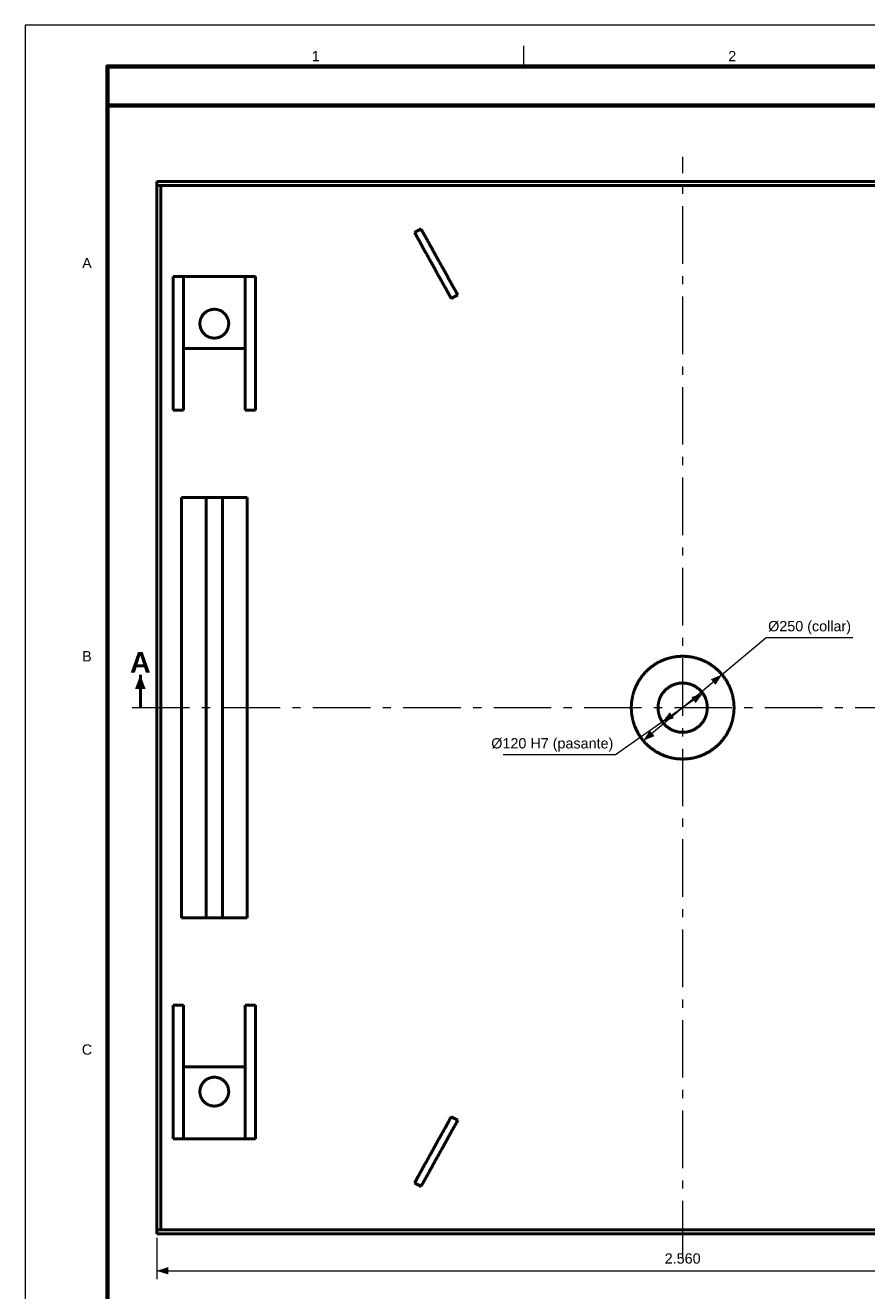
# Model space of a CAD drawing. Header units: millimetres. Extents: x 0 to 841, y 0 to 594.
# Tile 2 of 6: x 0 to 205, y 286 to 594. Entities that reach past the tile are written whole.
import ezdxf
from ezdxf.enums import TextEntityAlignment as Align

# ---------------------------------------------------------------- set-up
doc = ezdxf.new("R2010")
doc.units = ezdxf.units.MM
doc.linetypes.add('EJE', pattern=[22, 14, -3, 2, -3])
for name, color, linetype, lineweight in [('COTA', 7, 'CONTINUOUS', 18), ('EJE', 7, 'EJE', 18), ('FINA', 7, 'CONTINUOUS', 18), ('MARCO', 7, 'CONTINUOUS', 70), ('TXT', 7, 'CONTINUOUS', 25), ('VIS', 7, 'CONTINUOUS', 50)]:
    doc.layers.add(name, color=color, linetype=linetype, lineweight=lineweight)
doc.styles.add('STD', font='LiberationSans-Regular.ttf')
doc.styles.add('STDB', font='LiberationSans-Bold.ttf')

msp = doc.modelspace()

# ---------------------------------------------------------------- linework, layer by layer
at = {"layer": 'COTA'}
for p, q in [((150.42, 419.97), (180.3, 445.03)), ((180.3, 445.03), (201.45, 445.03)), ((164.91, 431.44), (143.62, 416.53)), ((143.62, 416.53), (116.27, 416.53)), ((32, 299), (32, 289)), ((32, 291), (288, 291))]:
    msp.add_line(p, q, dxfattribs=at)
for points in [[(28, 436), (26.7, 432.5), (29.3, 432.5)], [(169.58, 436.03), (166.85, 434.92), (168.01, 433.55)], [(164.91, 431.44), (162.11, 430.57), (163.14, 429.1)], [(155.09, 424.56), (157.89, 425.43), (156.86, 426.9)], [(150.42, 419.97), (153.15, 421.08), (151.99, 422.45)], [(32, 291), (34.8, 290.1), (34.8, 291.9)]]:
    msp.add_solid(points, dxfattribs=at)
at = {"layer": 'EJE'}
for p, q in [((160, 294), (160, 562)), ((26, 428), (294, 428))]:
    msp.add_line(p, q, dxfattribs=at)
at = {"layer": 'FINA'}
msp.add_line((121.38, 584), (121.38, 589), dxfattribs=at)
msp.add_lwpolyline([(0, 0), (841, 0), (841, 594), (0, 594)], close=True, dxfattribs=at)
at = {"layer": 'MARCO'}
for points in [[(20, 10), (831, 10), (831, 584), (20, 584)], [(20, 574.5), (831, 574.5), (831, 584), (20, 584)]]:
    msp.add_lwpolyline(points, close=True, dxfattribs=at)
at = {"layer": 'VIS'}
msp.add_line((28, 428), (28, 436), dxfattribs=at)
for points in [[(32, 555), (32, 556)], [(32, 556), (288, 556)], [(32, 555), (288, 555)], [(32, 301), (32, 555)], [(32, 555), (33, 555)], [(33, 301), (33, 555)], [(94.75, 543.61), (96.32, 544.48)], [(94.75, 543.61), (94.8, 543.5), (94.86, 543.39), (94.92, 543.29), (94.98, 543.18), (95.04, 543.08), (95.1, 542.97), (95.15, 542.87), (95.21, 542.76), (95.27, 542.66), (95.33, 542.55), (95.39, 542.45), (95.45, 542.34), (95.5, 542.24), (95.56, 542.13), (95.62, 542.03), (95.68, 541.92), (95.74, 541.82), (95.8, 541.71), (95.86, 541.61), (95.91, 541.5), (95.97, 541.4), (96.03, 541.29), (96.09, 541.19), (96.15, 541.08), (96.21, 540.98), (96.26, 540.87), (96.32, 540.77), (96.38, 540.66), (96.44, 540.56), (96.5, 540.45), (96.56, 540.35), (96.61, 540.24), (96.67, 540.14), (96.73, 540.03), (96.79, 539.93), (96.85, 539.82), (96.91, 539.72), (96.96, 539.61), (97.02, 539.51), (97.08, 539.4), (97.14, 539.29), (97.2, 539.19), (97.26, 539.08), (97.32, 538.98), (97.37, 538.87), (97.43, 538.77), (97.49, 538.66), (97.55, 538.56), (97.61, 538.45), (97.67, 538.35), (97.72, 538.24), (97.78, 538.14), (97.84, 538.03), (97.9, 537.93), (97.96, 537.82), (98.02, 537.72), (98.07, 537.61), (98.13, 537.51), (98.19, 537.4), (98.25, 537.3), (98.31, 537.19), (98.37, 537.09), (98.42, 536.98), (98.48, 536.88), (98.54, 536.77), (98.6, 536.67), (98.66, 536.56), (98.72, 536.46), (98.78, 536.35), (98.83, 536.25), (98.89, 536.14), (98.95, 536.04), (99.01, 535.93), (99.07, 535.83), (99.13, 535.72), (99.18, 535.62), (99.24, 535.51), (99.3, 535.41), (99.36, 535.3), (99.42, 535.19), (99.48, 535.09), (99.53, 534.98), (99.59, 534.88), (99.65, 534.77), (99.71, 534.67), (99.77, 534.56), (99.83, 534.46), (99.88, 534.35), (99.94, 534.25), (100, 534.14), (100.06, 534.04), (100.12, 533.93), (100.18, 533.83), (100.24, 533.72), (100.29, 533.62), (100.35, 533.51), (100.41, 533.41), (100.47, 533.3), (100.53, 533.2), (100.59, 533.09), (100.64, 532.99), (100.7, 532.88), (100.76, 532.78), (100.82, 532.67), (100.88, 532.57), (100.94, 532.46), (100.99, 532.36), (101.05, 532.25), (101.11, 532.15), (101.17, 532.04), (101.23, 531.94), (101.29, 531.83), (101.35, 531.73), (101.4, 531.62), (101.46, 531.52), (101.52, 531.41), (101.58, 531.31), (101.64, 531.2), (101.7, 531.1), (101.75, 530.99), (101.81, 530.88), (101.87, 530.78), (101.93, 530.67), (101.99, 530.57), (102.05, 530.46), (102.1, 530.36), (102.16, 530.25), (102.22, 530.15), (102.28, 530.04), (102.34, 529.94), (102.4, 529.83), (102.45, 529.73), (102.51, 529.62), (102.57, 529.52), (102.63, 529.41), (102.69, 529.31), (102.75, 529.2), (102.81, 529.1), (102.86, 528.99), (102.92, 528.89), (102.98, 528.78), (103.04, 528.68), (103.1, 528.57), (103.16, 528.47), (103.21, 528.36), (103.27, 528.26), (103.33, 528.15), (103.39, 528.05), (103.45, 527.94), (103.51, 527.84), (103.56, 527.73), (103.62, 527.63), (103.68, 527.52)], [(96.32, 544.48), (96.38, 544.37), (96.44, 544.27), (96.49, 544.16), (96.55, 544.06), (96.61, 543.95), (96.67, 543.85), (96.73, 543.74), (96.79, 543.64), (96.84, 543.53), (96.9, 543.43), (96.96, 543.32), (97.02, 543.22), (97.08, 543.11), (97.14, 543.01), (97.19, 542.9), (97.25, 542.8), (97.31, 542.69), (97.37, 542.59), (97.43, 542.48), (97.49, 542.38), (97.55, 542.27), (97.6, 542.17), (97.66, 542.06), (97.72, 541.96), (97.78, 541.85), (97.84, 541.75), (97.9, 541.64), (97.95, 541.54), (98.01, 541.43), (98.07, 541.33), (98.13, 541.22), (98.19, 541.12), (98.25, 541.01), (98.3, 540.9), (98.36, 540.8), (98.42, 540.69), (98.48, 540.59), (98.54, 540.48), (98.6, 540.38), (98.65, 540.27), (98.71, 540.17), (98.77, 540.06), (98.83, 539.96), (98.89, 539.85), (98.95, 539.75), (99.01, 539.64), (99.06, 539.54), (99.12, 539.43), (99.18, 539.33), (99.24, 539.22), (99.3, 539.12), (99.36, 539.01), (99.41, 538.91), (99.47, 538.8), (99.53, 538.7), (99.59, 538.59), (99.65, 538.49), (99.71, 538.38), (99.76, 538.28), (99.82, 538.17), (99.88, 538.07), (99.94, 537.96), (100, 537.86), (100.06, 537.75), (100.12, 537.65), (100.17, 537.54), (100.23, 537.44), (100.29, 537.33), (100.35, 537.23), (100.41, 537.12), (100.47, 537.02), (100.52, 536.91), (100.58, 536.81), (100.64, 536.7), (100.7, 536.59), (100.76, 536.49), (100.82, 536.38), (100.87, 536.28), (100.93, 536.17), (100.99, 536.07), (101.05, 535.96), (101.11, 535.86), (101.17, 535.75), (101.22, 535.65), (101.28, 535.54), (101.34, 535.44), (101.4, 535.33), (101.46, 535.23), (101.52, 535.12), (101.58, 535.02), (101.63, 534.91), (101.69, 534.81), (101.75, 534.7), (101.81, 534.6), (101.87, 534.49), (101.93, 534.39), (101.98, 534.28), (102.04, 534.18), (102.1, 534.07), (102.16, 533.97), (102.22, 533.86), (102.28, 533.76), (102.33, 533.65), (102.39, 533.55), (102.45, 533.44), (102.51, 533.34), (102.57, 533.23), (102.63, 533.13), (102.68, 533.02), (102.74, 532.92), (102.8, 532.81), (102.86, 532.71), (102.92, 532.6), (102.98, 532.49), (103.04, 532.39), (103.09, 532.28), (103.15, 532.18), (103.21, 532.07), (103.27, 531.97), (103.33, 531.86), (103.39, 531.76), (103.44, 531.65), (103.5, 531.55), (103.56, 531.44), (103.62, 531.34), (103.68, 531.23), (103.74, 531.13), (103.79, 531.02), (103.85, 530.92), (103.91, 530.81), (103.97, 530.71), (104.03, 530.6), (104.09, 530.5), (104.14, 530.39), (104.2, 530.29), (104.26, 530.18), (104.32, 530.08), (104.38, 529.97), (104.44, 529.87), (104.5, 529.76), (104.55, 529.66), (104.61, 529.55), (104.67, 529.45), (104.73, 529.34), (104.79, 529.24), (104.85, 529.13), (104.9, 529.03), (104.96, 528.92), (105.02, 528.82), (105.08, 528.71), (105.14, 528.61), (105.2, 528.5), (105.25, 528.39)], [(36, 532.91), (38.5, 532.91)], [(36, 532.91), (36, 500.41)], [(38.5, 532.91), (38.5, 500.41)], [(38.5, 532.91), (53.5, 532.91)], [(38.5, 532.91), (38.5, 515.41)], [(53.5, 532.91), (56, 532.91)], [(53.5, 532.91), (53.5, 500.41)], [(53.5, 532.91), (53.5, 515.41)], [(56, 532.91), (56, 500.41)], [(105.25, 528.39), (103.68, 527.52)], [(46, 517.91), (45.88, 517.91), (45.76, 517.92), (45.64, 517.93), (45.52, 517.95), (45.4, 517.96), (45.28, 517.99), (45.17, 518.01), (45.05, 518.04), (44.94, 518.08), (44.82, 518.12), (44.71, 518.16), (44.6, 518.21), (44.49, 518.26), (44.38, 518.31), (44.28, 518.37), (44.17, 518.43), (44.07, 518.49), (43.97, 518.56), (43.88, 518.63), (43.78, 518.71), (43.69, 518.78), (43.6, 518.86), (43.51, 518.95), (43.43, 519.04), (43.35, 519.12), (43.27, 519.22), (43.2, 519.31), (43.13, 519.41), (43.06, 519.51), (43, 519.61), (42.94, 519.71), (42.88, 519.82), (42.83, 519.93), (42.78, 520.04), (42.74, 520.15), (42.69, 520.26), (42.66, 520.38), (42.62, 520.49), (42.59, 520.61), (42.57, 520.73), (42.55, 520.84), (42.53, 520.96), (42.52, 521.08), (42.51, 521.2), (42.5, 521.32), (42.5, 521.44), (42.5, 521.56), (42.51, 521.68), (42.52, 521.8), (42.54, 521.92), (42.56, 522.04), (42.58, 522.16), (42.61, 522.27), (42.64, 522.39), (42.68, 522.51), (42.71, 522.62), (42.76, 522.73), (42.81, 522.84), (42.86, 522.95), (42.91, 523.06), (42.97, 523.16), (43.03, 523.27), (43.1, 523.37), (43.16, 523.47), (43.24, 523.56), (43.31, 523.65), (43.39, 523.75), (43.47, 523.83), (43.56, 523.92), (43.64, 524), (43.73, 524.08), (43.83, 524.16), (43.92, 524.23), (44.02, 524.3), (44.12, 524.37), (44.22, 524.43), (44.33, 524.49), (44.44, 524.54), (44.54, 524.6), (44.65, 524.64), (44.77, 524.69), (44.88, 524.73), (44.99, 524.76), (45.11, 524.8), (45.23, 524.83), (45.34, 524.85), (45.46, 524.87), (45.58, 524.89), (45.7, 524.9), (45.82, 524.91), (45.94, 524.91), (46.06, 524.91), (46.18, 524.91), (46.3, 524.9), (46.42, 524.89), (46.54, 524.87), (46.66, 524.85), (46.77, 524.83), (46.89, 524.8), (47.01, 524.76), (47.12, 524.73), (47.23, 524.69), (47.35, 524.64), (47.46, 524.6), (47.56, 524.54), (47.67, 524.49), (47.78, 524.43), (47.88, 524.37), (47.98, 524.3), (48.08, 524.23), (48.17, 524.16), (48.27, 524.08), (48.36, 524), (48.44, 523.92), (48.53, 523.83), (48.61, 523.75), (48.69, 523.65), (48.76, 523.56), (48.84, 523.47), (48.9, 523.37), (48.97, 523.27), (49.03, 523.16), (49.09, 523.06), (49.14, 522.95), (49.19, 522.84), (49.24, 522.73), (49.29, 522.62), (49.32, 522.51), (49.36, 522.39), (49.39, 522.27), (49.42, 522.16), (49.44, 522.04), (49.46, 521.92), (49.48, 521.8), (49.49, 521.68), (49.5, 521.56), (49.5, 521.44), (49.5, 521.32), (49.49, 521.2), (49.48, 521.08), (49.47, 520.96), (49.45, 520.84), (49.43, 520.73), (49.41, 520.61), (49.38, 520.49), (49.34, 520.38), (49.31, 520.26), (49.26, 520.15), (49.22, 520.04), (49.17, 519.93), (49.12, 519.82), (49.06, 519.71), (49, 519.61), (48.94, 519.51), (48.87, 519.41), (48.8, 519.31), (48.73, 519.22), (48.65, 519.12), (48.57, 519.04), (48.49, 518.95), (48.4, 518.86), (48.31, 518.78), (48.22, 518.71), (48.12, 518.63), (48.03, 518.56), (47.93, 518.49), (47.83, 518.43), (47.72, 518.37), (47.62, 518.31), (47.51, 518.26), (47.4, 518.21), (47.29, 518.16), (47.18, 518.12), (47.06, 518.08), (46.95, 518.04), (46.83, 518.01), (46.72, 517.99), (46.6, 517.96), (46.48, 517.95), (46.36, 517.93), (46.24, 517.92), (46.12, 517.91), (46, 517.91)], [(38.5, 515.41), (53.5, 515.41)], [(36, 500.41), (38.5, 500.41)], [(53.5, 500.41), (56, 500.41)], [(38, 376.84), (38, 479.16)], [(38, 479.16), (44, 479.16)], [(44, 376.84), (44, 479.16)], [(44, 479.16), (48, 479.16)], [(48, 479.16), (54, 479.16)], [(48, 376.84), (48, 479.16)], [(54, 376.84), (54, 479.16)], [(172.5, 428), (172.5, 428.16), (172.5, 428.31), (172.49, 428.47), (172.48, 428.63), (172.48, 428.78), (172.46, 428.94), (172.45, 429.1), (172.44, 429.25), (172.42, 429.41), (172.4, 429.57), (172.38, 429.72), (172.36, 429.88), (172.33, 430.03), (172.31, 430.19), (172.28, 430.34), (172.25, 430.5), (172.22, 430.65), (172.18, 430.8), (172.15, 430.96), (172.11, 431.11), (172.07, 431.26), (172.03, 431.41), (171.98, 431.56), (171.94, 431.71), (171.89, 431.86), (171.84, 432.01), (171.79, 432.16), (171.73, 432.31), (171.68, 432.46), (171.62, 432.6), (171.56, 432.75), (171.5, 432.89), (171.44, 433.04), (171.38, 433.18), (171.31, 433.32), (171.24, 433.46), (171.17, 433.6), (171.1, 433.74), (171.03, 433.88), (170.95, 434.02), (170.88, 434.16), (170.8, 434.3), (170.72, 434.43), (170.64, 434.56), (170.55, 434.7), (170.47, 434.83), (170.38, 434.96), (170.29, 435.09), (170.2, 435.22), (170.11, 435.35), (170.02, 435.47), (169.92, 435.6), (169.83, 435.72), (169.73, 435.85), (169.63, 435.97), (169.53, 436.09), (169.43, 436.21), (169.32, 436.33), (169.22, 436.44), (169.11, 436.56), (169, 436.67), (168.89, 436.78), (168.78, 436.89), (168.67, 437), (168.56, 437.11), (168.44, 437.22), (168.33, 437.32), (168.21, 437.43), (168.09, 437.53), (167.97, 437.63), (167.85, 437.73), (167.72, 437.83), (167.6, 437.92), (167.47, 438.02), (167.35, 438.11), (167.22, 438.2), (167.09, 438.29), (166.96, 438.38), (166.83, 438.47), (166.7, 438.55), (166.56, 438.64), (166.43, 438.72), (166.3, 438.8), (166.16, 438.88), (166.02, 438.95), (165.88, 439.03), (165.74, 439.1), (165.6, 439.17), (165.46, 439.24), (165.32, 439.31), (165.18, 439.38), (165.04, 439.44), (164.89, 439.5), (164.75, 439.56), (164.6, 439.62), (164.46, 439.68), (164.31, 439.73), (164.16, 439.79), (164.01, 439.84), (163.86, 439.89), (163.71, 439.94), (163.56, 439.98), (163.41, 440.03), (163.26, 440.07), (163.11, 440.11), (162.96, 440.15), (162.8, 440.18), (162.65, 440.22), (162.5, 440.25), (162.34, 440.28), (162.19, 440.31), (162.03, 440.33), (161.88, 440.36), (161.72, 440.38), (161.57, 440.4), (161.41, 440.42), (161.25, 440.44), (161.1, 440.45), (160.94, 440.46), (160.78, 440.48), (160.63, 440.48), (160.47, 440.49), (160.31, 440.5), (160.16, 440.5), (160, 440.5), (159.84, 440.5), (159.69, 440.5), (159.53, 440.49), (159.37, 440.48), (159.22, 440.48), (159.06, 440.46), (158.9, 440.45), (158.75, 440.44), (158.59, 440.42), (158.43, 440.4), (158.28, 440.38), (158.12, 440.36), (157.97, 440.33), (157.81, 440.31), (157.66, 440.28), (157.5, 440.25), (157.35, 440.22), (157.2, 440.18), (157.04, 440.15), (156.89, 440.11), (156.74, 440.07), (156.59, 440.03), (156.44, 439.98), (156.29, 439.94), (156.14, 439.89), (155.99, 439.84), (155.84, 439.79), (155.69, 439.73), (155.54, 439.68), (155.4, 439.62), (155.25, 439.56), (155.11, 439.5), (154.96, 439.44), (154.82, 439.38), (154.68, 439.31), (154.54, 439.24), (154.4, 439.17), (154.26, 439.1), (154.12, 439.03), (153.98, 438.95), (153.84, 438.88), (153.7, 438.8), (153.57, 438.72), (153.44, 438.64), (153.3, 438.55), (153.17, 438.47), (153.04, 438.38), (152.91, 438.29), (152.78, 438.2), (152.65, 438.11), (152.53, 438.02), (152.4, 437.92), (152.28, 437.83), (152.15, 437.73), (152.03, 437.63), (151.91, 437.53), (151.79, 437.43), (151.67, 437.32), (151.56, 437.22), (151.44, 437.11), (151.33, 437), (151.22, 436.89), (151.11, 436.78), (151, 436.67), (150.89, 436.56), (150.78, 436.44), (150.68, 436.33), (150.57, 436.21), (150.47, 436.09), (150.37, 435.97), (150.27, 435.85), (150.17, 435.72), (150.08, 435.6), (149.98, 435.47), (149.89, 435.35), (149.8, 435.22), (149.71, 435.09), (149.62, 434.96), (149.53, 434.83), (149.45, 434.7), (149.36, 434.56), (149.28, 434.43), (149.2, 434.3), (149.12, 434.16), (149.05, 434.02), (148.97, 433.88), (148.9, 433.74), (148.83, 433.6), (148.76, 433.46), (148.69, 433.32), (148.62, 433.18), (148.56, 433.04), (148.5, 432.89), (148.44, 432.75), (148.38, 432.6), (148.32, 432.46), (148.27, 432.31), (148.21, 432.16), (148.16, 432.01), (148.11, 431.86), (148.06, 431.71), (148.02, 431.56), (147.97, 431.41), (147.93, 431.26), (147.89, 431.11), (147.85, 430.96), (147.82, 430.8), (147.78, 430.65), (147.75, 430.5), (147.72, 430.34), (147.69, 430.19), (147.67, 430.03), (147.64, 429.88), (147.62, 429.72), (147.6, 429.57), (147.58, 429.41), (147.56, 429.25), (147.55, 429.1), (147.54, 428.94), (147.52, 428.78), (147.52, 428.63), (147.51, 428.47), (147.5, 428.31), (147.5, 428.16), (147.5, 428), (147.5, 427.84), (147.5, 427.69), (147.51, 427.53), (147.52, 427.37), (147.52, 427.22), (147.54, 427.06), (147.55, 426.9), (147.56, 426.75), (147.58, 426.59), (147.6, 426.43), (147.62, 426.28), (147.64, 426.12), (147.67, 425.97), (147.69, 425.81), (147.72, 425.66), (147.75, 425.5), (147.78, 425.35), (147.82, 425.2), (147.85, 425.04), (147.89, 424.89), (147.93, 424.74), (147.97, 424.59), (148.02, 424.44), (148.06, 424.29), (148.11, 424.14), (148.16, 423.99), (148.21, 423.84), (148.27, 423.69), (148.32, 423.54), (148.38, 423.4), (148.44, 423.25), (148.5, 423.11), (148.56, 422.96), (148.62, 422.82), (148.69, 422.68), (148.76, 422.54), (148.83, 422.4), (148.9, 422.26), (148.97, 422.12), (149.05, 421.98), (149.12, 421.84), (149.2, 421.7), (149.28, 421.57), (149.36, 421.44), (149.45, 421.3), (149.53, 421.17), (149.62, 421.04), (149.71, 420.91), (149.8, 420.78), (149.89, 420.65), (149.98, 420.53), (150.08, 420.4), (150.17, 420.28), (150.27, 420.15), (150.37, 420.03), (150.47, 419.91), (150.57, 419.79), (150.68, 419.67), (150.78, 419.56), (150.89, 419.44), (151, 419.33), (151.11, 419.22), (151.22, 419.11), (151.33, 419), (151.44, 418.89), (151.56, 418.78), (151.67, 418.68), (151.79, 418.57), (151.91, 418.47), (152.03, 418.37), (152.15, 418.27), (152.28, 418.17), (152.4, 418.08), (152.53, 417.98), (152.65, 417.89), (152.78, 417.8), (152.91, 417.71), (153.04, 417.62), (153.17, 417.53), (153.3, 417.45), (153.44, 417.36), (153.57, 417.28), (153.7, 417.2), (153.84, 417.12), (153.98, 417.05), (154.12, 416.97), (154.26, 416.9), (154.4, 416.83), (154.54, 416.76), (154.68, 416.69), (154.82, 416.62), (154.96, 416.56), (155.11, 416.5), (155.25, 416.44), (155.4, 416.38), (155.54, 416.32), (155.69, 416.27), (155.84, 416.21), (155.99, 416.16), (156.14, 416.11), (156.29, 416.06), (156.44, 416.02), (156.59, 415.97), (156.74, 415.93), (156.89, 415.89), (157.04, 415.85), (157.2, 415.82), (157.35, 415.78), (157.5, 415.75), (157.66, 415.72), (157.81, 415.69), (157.97, 415.67), (158.12, 415.64), (158.28, 415.62), (158.43, 415.6), (158.59, 415.58), (158.75, 415.56), (158.9, 415.55), (159.06, 415.54), (159.22, 415.52), (159.37, 415.52), (159.53, 415.51), (159.69, 415.5), (159.84, 415.5), (160, 415.5), (160.16, 415.5), (160.31, 415.5), (160.47, 415.51), (160.63, 415.52), (160.78, 415.52), (160.94, 415.54), (161.1, 415.55), (161.25, 415.56), (161.41, 415.58), (161.57, 415.6), (161.72, 415.62), (161.88, 415.64), (162.03, 415.67), (162.19, 415.69), (162.34, 415.72), (162.5, 415.75), (162.65, 415.78), (162.8, 415.82), (162.96, 415.85), (163.11, 415.89), (163.26, 415.93), (163.41, 415.97), (163.56, 416.02), (163.71, 416.06), (163.86, 416.11), (164.01, 416.16), (164.16, 416.21), (164.31, 416.27), (164.46, 416.32), (164.6, 416.38), (164.75, 416.44), (164.89, 416.5), (165.04, 416.56), (165.18, 416.62), (165.32, 416.69), (165.46, 416.76), (165.6, 416.83), (165.74, 416.9), (165.88, 416.97), (166.02, 417.05), (166.16, 417.12), (166.3, 417.2), (166.43, 417.28), (166.56, 417.36), (166.7, 417.45), (166.83, 417.53), (166.96, 417.62), (167.09, 417.71), (167.22, 417.8), (167.35, 417.89), (167.47, 417.98), (167.6, 418.08), (167.72, 418.17), (167.85, 418.27), (167.97, 418.37), (168.09, 418.47), (168.21, 418.57), (168.33, 418.68), (168.44, 418.78), (168.56, 418.89), (168.67, 419), (168.78, 419.11), (168.89, 419.22), (169, 419.33), (169.11, 419.44), (169.22, 419.56), (169.32, 419.67), (169.43, 419.79), (169.53, 419.91), (169.63, 420.03), (169.73, 420.15), (169.83, 420.28), (169.92, 420.4), (170.02, 420.53), (170.11, 420.65), (170.2, 420.78), (170.29, 420.91), (170.38, 421.04), (170.47, 421.17), (170.55, 421.3), (170.64, 421.44), (170.72, 421.57), (170.8, 421.7), (170.88, 421.84), (170.95, 421.98), (171.03, 422.12), (171.1, 422.26), (171.17, 422.4), (171.24, 422.54), (171.31, 422.68), (171.38, 422.82), (171.44, 422.96), (171.5, 423.11), (171.56, 423.25), (171.62, 423.4), (171.68, 423.54), (171.73, 423.69), (171.79, 423.84), (171.84, 423.99), (171.89, 424.14), (171.94, 424.29), (171.98, 424.44), (172.03, 424.59), (172.07, 424.74), (172.11, 424.89), (172.15, 425.04), (172.18, 425.2), (172.22, 425.35), (172.25, 425.5), (172.28, 425.66), (172.31, 425.81), (172.33, 425.97), (172.36, 426.12), (172.38, 426.28), (172.4, 426.43), (172.42, 426.59), (172.44, 426.75), (172.45, 426.9), (172.46, 427.06), (172.48, 427.22), (172.48, 427.37), (172.49, 427.53), (172.5, 427.69), (172.5, 427.84), (172.5, 428)], [(166, 428), (166, 427.88), (166, 427.76), (165.99, 427.64), (165.98, 427.52), (165.97, 427.4), (165.96, 427.28), (165.94, 427.16), (165.92, 427.04), (165.9, 426.93), (165.88, 426.81), (165.86, 426.69), (165.83, 426.57), (165.8, 426.46), (165.77, 426.34), (165.73, 426.23), (165.7, 426.11), (165.66, 426), (165.61, 425.89), (165.57, 425.77), (165.53, 425.66), (165.48, 425.55), (165.43, 425.44), (165.38, 425.34), (165.32, 425.23), (165.26, 425.12), (165.21, 425.02), (165.15, 424.91), (165.08, 424.81), (165.02, 424.71), (164.95, 424.61), (164.88, 424.51), (164.81, 424.42), (164.74, 424.32), (164.66, 424.23), (164.59, 424.13), (164.51, 424.04), (164.43, 423.95), (164.35, 423.86), (164.26, 423.78), (164.18, 423.69), (164.09, 423.61), (164, 423.53), (163.91, 423.45), (163.82, 423.37), (163.73, 423.3), (163.63, 423.22), (163.54, 423.15), (163.44, 423.08), (163.34, 423.02), (163.24, 422.95), (163.14, 422.89), (163.03, 422.82), (162.93, 422.76), (162.83, 422.71), (162.72, 422.65), (162.61, 422.6), (162.5, 422.55), (162.39, 422.5), (162.28, 422.45), (162.17, 422.41), (162.06, 422.36), (161.95, 422.32), (161.83, 422.29), (161.72, 422.25), (161.6, 422.22), (161.49, 422.19), (161.37, 422.16), (161.25, 422.13), (161.13, 422.11), (161.02, 422.09), (160.9, 422.07), (160.78, 422.05), (160.66, 422.04), (160.54, 422.02), (160.42, 422.01), (160.3, 422.01), (160.18, 422), (160.06, 422), (159.94, 422), (159.82, 422), (159.7, 422.01), (159.58, 422.01), (159.46, 422.02), (159.34, 422.04), (159.22, 422.05), (159.1, 422.07), (158.98, 422.09), (158.87, 422.11), (158.75, 422.13), (158.63, 422.16), (158.51, 422.19), (158.4, 422.22), (158.28, 422.25), (158.17, 422.29), (158.05, 422.32), (157.94, 422.36), (157.83, 422.41), (157.72, 422.45), (157.61, 422.5), (157.5, 422.55), (157.39, 422.6), (157.28, 422.65), (157.17, 422.71), (157.07, 422.76), (156.97, 422.82), (156.86, 422.89), (156.76, 422.95), (156.66, 423.02), (156.56, 423.08), (156.46, 423.15), (156.37, 423.22), (156.27, 423.3), (156.18, 423.37), (156.09, 423.45), (156, 423.53), (155.91, 423.61), (155.82, 423.69), (155.74, 423.78), (155.65, 423.86), (155.57, 423.95), (155.49, 424.04), (155.41, 424.13), (155.34, 424.23), (155.26, 424.32), (155.19, 424.42), (155.12, 424.51), (155.05, 424.61), (154.98, 424.71), (154.92, 424.81), (154.85, 424.91), (154.79, 425.02), (154.74, 425.12), (154.68, 425.23), (154.62, 425.34), (154.57, 425.44), (154.52, 425.55), (154.47, 425.66), (154.43, 425.77), (154.39, 425.89), (154.34, 426), (154.3, 426.11), (154.27, 426.23), (154.23, 426.34), (154.2, 426.46), (154.17, 426.57), (154.14, 426.69), (154.12, 426.81), (154.1, 426.93), (154.08, 427.04), (154.06, 427.16), (154.04, 427.28), (154.03, 427.4), (154.02, 427.52), (154.01, 427.64), (154, 427.76), (154, 427.88), (154, 428), (154, 428.12), (154, 428.24), (154.01, 428.36), (154.02, 428.48), (154.03, 428.6), (154.04, 428.72), (154.06, 428.84), (154.08, 428.96), (154.1, 429.07), (154.12, 429.19), (154.14, 429.31), (154.17, 429.43), (154.2, 429.54), (154.23, 429.66), (154.27, 429.77), (154.3, 429.89), (154.34, 430), (154.39, 430.11), (154.43, 430.23), (154.47, 430.34), (154.52, 430.45), (154.57, 430.56), (154.62, 430.66), (154.68, 430.77), (154.74, 430.88), (154.79, 430.98), (154.85, 431.09), (154.92, 431.19), (154.98, 431.29), (155.05, 431.39), (155.12, 431.49), (155.19, 431.58), (155.26, 431.68), (155.34, 431.77), (155.41, 431.87), (155.49, 431.96), (155.57, 432.05), (155.65, 432.14), (155.74, 432.22), (155.82, 432.31), (155.91, 432.39), (156, 432.47), (156.09, 432.55), (156.18, 432.63), (156.27, 432.7), (156.37, 432.78), (156.46, 432.85), (156.56, 432.92), (156.66, 432.98), (156.76, 433.05), (156.86, 433.11), (156.97, 433.18), (157.07, 433.24), (157.17, 433.29), (157.28, 433.35), (157.39, 433.4), (157.5, 433.45), (157.61, 433.5), (157.72, 433.55), (157.83, 433.59), (157.94, 433.64), (158.05, 433.68), (158.17, 433.71), (158.28, 433.75), (158.4, 433.78), (158.51, 433.81), (158.63, 433.84), (158.75, 433.87), (158.87, 433.89), (158.98, 433.91), (159.1, 433.93), (159.22, 433.95), (159.34, 433.96), (159.46, 433.98), (159.58, 433.99), (159.7, 433.99), (159.82, 434), (159.94, 434), (160.06, 434), (160.18, 434), (160.3, 433.99), (160.42, 433.99), (160.54, 433.98), (160.66, 433.96), (160.78, 433.95), (160.9, 433.93), (161.02, 433.91), (161.13, 433.89), (161.25, 433.87), (161.37, 433.84), (161.49, 433.81), (161.6, 433.78), (161.72, 433.75), (161.83, 433.71), (161.95, 433.68), (162.06, 433.64), (162.17, 433.59), (162.28, 433.55), (162.39, 433.5), (162.5, 433.45), (162.61, 433.4), (162.72, 433.35), (162.83, 433.29), (162.93, 433.24), (163.03, 433.18), (163.14, 433.11), (163.24, 433.05), (163.34, 432.98), (163.44, 432.92), (163.54, 432.85), (163.63, 432.78), (163.73, 432.7), (163.82, 432.63), (163.91, 432.55), (164, 432.47), (164.09, 432.39), (164.18, 432.31), (164.26, 432.22), (164.35, 432.14), (164.43, 432.05), (164.51, 431.96), (164.59, 431.87), (164.66, 431.77), (164.74, 431.68), (164.81, 431.58), (164.88, 431.49), (164.95, 431.39), (165.02, 431.29), (165.08, 431.19), (165.15, 431.09), (165.21, 430.98), (165.26, 430.88), (165.32, 430.77), (165.38, 430.66), (165.43, 430.56), (165.48, 430.45), (165.53, 430.34), (165.57, 430.23), (165.61, 430.11), (165.66, 430), (165.7, 429.89), (165.73, 429.77), (165.77, 429.66), (165.8, 429.54), (165.83, 429.43), (165.86, 429.31), (165.88, 429.19), (165.9, 429.07), (165.92, 428.96), (165.94, 428.84), (165.96, 428.72), (165.97, 428.6), (165.98, 428.48), (165.99, 428.36), (166, 428.24), (166, 428.12), (166, 428)], [(38, 376.84), (44, 376.84)], [(44, 376.84), (48, 376.84)], [(48, 376.84), (54, 376.84)], [(38.5, 355.59), (36, 355.59)], [(36, 323.09), (36, 355.59)], [(38.5, 323.09), (38.5, 355.59)], [(56, 355.59), (53.5, 355.59)], [(53.5, 323.09), (53.5, 355.59)], [(56, 323.09), (56, 355.59)], [(38.5, 323.09), (38.5, 340.59)], [(53.5, 340.59), (38.5, 340.59)], [(53.5, 323.09), (53.5, 340.59)], [(46, 338.09), (46.12, 338.09), (46.24, 338.08), (46.36, 338.07), (46.48, 338.05), (46.6, 338.04), (46.72, 338.01), (46.83, 337.99), (46.95, 337.96), (47.06, 337.92), (47.18, 337.88), (47.29, 337.84), (47.4, 337.79), (47.51, 337.74), (47.62, 337.69), (47.72, 337.63), (47.83, 337.57), (47.93, 337.51), (48.03, 337.44), (48.12, 337.37), (48.22, 337.29), (48.31, 337.22), (48.4, 337.14), (48.49, 337.05), (48.57, 336.96), (48.65, 336.88), (48.73, 336.78), (48.8, 336.69), (48.87, 336.59), (48.94, 336.49), (49, 336.39), (49.06, 336.29), (49.12, 336.18), (49.17, 336.07), (49.22, 335.96), (49.26, 335.85), (49.31, 335.74), (49.34, 335.62), (49.38, 335.51), (49.41, 335.39), (49.43, 335.27), (49.45, 335.16), (49.47, 335.04), (49.48, 334.92), (49.49, 334.8), (49.5, 334.68), (49.5, 334.56), (49.5, 334.44), (49.49, 334.32), (49.48, 334.2), (49.46, 334.08), (49.44, 333.96), (49.42, 333.84), (49.39, 333.73), (49.36, 333.61), (49.32, 333.49), (49.29, 333.38), (49.24, 333.27), (49.19, 333.16), (49.14, 333.05), (49.09, 332.94), (49.03, 332.84), (48.97, 332.73), (48.9, 332.63), (48.84, 332.53), (48.76, 332.44), (48.69, 332.35), (48.61, 332.25), (48.53, 332.17), (48.44, 332.08), (48.36, 332), (48.27, 331.92), (48.17, 331.84), (48.08, 331.77), (47.98, 331.7), (47.88, 331.63), (47.78, 331.57), (47.67, 331.51), (47.56, 331.46), (47.46, 331.4), (47.35, 331.36), (47.23, 331.31), (47.12, 331.27), (47.01, 331.24), (46.89, 331.2), (46.77, 331.17), (46.66, 331.15), (46.54, 331.13), (46.42, 331.11), (46.3, 331.1), (46.18, 331.09), (46.06, 331.09), (45.94, 331.09), (45.82, 331.09), (45.7, 331.1), (45.58, 331.11), (45.46, 331.13), (45.34, 331.15), (45.23, 331.17), (45.11, 331.2), (44.99, 331.24), (44.88, 331.27), (44.77, 331.31), (44.65, 331.36), (44.54, 331.4), (44.44, 331.46), (44.33, 331.51), (44.22, 331.57), (44.12, 331.63), (44.02, 331.7), (43.92, 331.77), (43.83, 331.84), (43.73, 331.92), (43.64, 332), (43.56, 332.08), (43.47, 332.17), (43.39, 332.25), (43.31, 332.35), (43.24, 332.44), (43.16, 332.53), (43.1, 332.63), (43.03, 332.73), (42.97, 332.84), (42.91, 332.94), (42.86, 333.05), (42.81, 333.16), (42.76, 333.27), (42.71, 333.38), (42.68, 333.49), (42.64, 333.61), (42.61, 333.73), (42.58, 333.84), (42.56, 333.96), (42.54, 334.08), (42.52, 334.2), (42.51, 334.32), (42.5, 334.44), (42.5, 334.56), (42.5, 334.68), (42.51, 334.8), (42.52, 334.92), (42.53, 335.04), (42.55, 335.16), (42.57, 335.27), (42.59, 335.39), (42.62, 335.51), (42.66, 335.62), (42.69, 335.74), (42.74, 335.85), (42.78, 335.96), (42.83, 336.07), (42.88, 336.18), (42.94, 336.29), (43, 336.39), (43.06, 336.49), (43.13, 336.59), (43.2, 336.69), (43.27, 336.78), (43.35, 336.88), (43.43, 336.96), (43.51, 337.05), (43.6, 337.14), (43.69, 337.22), (43.78, 337.29), (43.88, 337.37), (43.97, 337.44), (44.07, 337.51), (44.17, 337.57), (44.28, 337.63), (44.38, 337.69), (44.49, 337.74), (44.6, 337.79), (44.71, 337.84), (44.82, 337.88), (44.94, 337.92), (45.05, 337.96), (45.17, 337.99), (45.28, 338.01), (45.4, 338.04), (45.52, 338.05), (45.64, 338.07), (45.76, 338.08), (45.88, 338.09), (46, 338.09)], [(94.75, 312.39), (94.8, 312.5), (94.86, 312.61), (94.92, 312.71), (94.98, 312.82), (95.04, 312.92), (95.1, 313.03), (95.15, 313.13), (95.21, 313.24), (95.27, 313.34), (95.33, 313.45), (95.39, 313.55), (95.45, 313.66), (95.5, 313.76), (95.56, 313.87), (95.62, 313.97), (95.68, 314.08), (95.74, 314.18), (95.8, 314.29), (95.86, 314.39), (95.91, 314.5), (95.97, 314.6), (96.03, 314.71), (96.09, 314.81), (96.15, 314.92), (96.21, 315.02), (96.26, 315.13), (96.32, 315.23), (96.38, 315.34), (96.44, 315.44), (96.5, 315.55), (96.56, 315.65), (96.61, 315.76), (96.67, 315.86), (96.73, 315.97), (96.79, 316.07), (96.85, 316.18), (96.91, 316.28), (96.96, 316.39), (97.02, 316.49), (97.08, 316.6), (97.14, 316.71), (97.2, 316.81), (97.26, 316.92), (97.32, 317.02), (97.37, 317.13), (97.43, 317.23), (97.49, 317.34), (97.55, 317.44), (97.61, 317.55), (97.67, 317.65), (97.72, 317.76), (97.78, 317.86), (97.84, 317.97), (97.9, 318.07), (97.96, 318.18), (98.02, 318.28), (98.07, 318.39), (98.13, 318.49), (98.19, 318.6), (98.25, 318.7), (98.31, 318.81), (98.37, 318.91), (98.42, 319.02), (98.48, 319.12), (98.54, 319.23), (98.6, 319.33), (98.66, 319.44), (98.72, 319.54), (98.78, 319.65), (98.83, 319.75), (98.89, 319.86), (98.95, 319.96), (99.01, 320.07), (99.07, 320.17), (99.13, 320.28), (99.18, 320.38), (99.24, 320.49), (99.3, 320.59), (99.36, 320.7), (99.42, 320.81), (99.48, 320.91), (99.53, 321.02), (99.59, 321.12), (99.65, 321.23), (99.71, 321.33), (99.77, 321.44), (99.83, 321.54), (99.88, 321.65), (99.94, 321.75), (100, 321.86), (100.06, 321.96), (100.12, 322.07), (100.18, 322.17), (100.24, 322.28), (100.29, 322.38), (100.35, 322.49), (100.41, 322.59), (100.47, 322.7), (100.53, 322.8), (100.59, 322.91), (100.64, 323.01), (100.7, 323.12), (100.76, 323.22), (100.82, 323.33), (100.88, 323.43), (100.94, 323.54), (100.99, 323.64), (101.05, 323.75), (101.11, 323.85), (101.17, 323.96), (101.23, 324.06), (101.29, 324.17), (101.35, 324.27), (101.4, 324.38), (101.46, 324.48), (101.52, 324.59), (101.58, 324.69), (101.64, 324.8), (101.7, 324.9), (101.75, 325.01), (101.81, 325.12), (101.87, 325.22), (101.93, 325.33), (101.99, 325.43), (102.05, 325.54), (102.1, 325.64), (102.16, 325.75), (102.22, 325.85), (102.28, 325.96), (102.34, 326.06), (102.4, 326.17), (102.45, 326.27), (102.51, 326.38), (102.57, 326.48), (102.63, 326.59), (102.69, 326.69), (102.75, 326.8), (102.81, 326.9), (102.86, 327.01), (102.92, 327.11), (102.98, 327.22), (103.04, 327.32), (103.1, 327.43), (103.16, 327.53), (103.21, 327.64), (103.27, 327.74), (103.33, 327.85), (103.39, 327.95), (103.45, 328.06), (103.51, 328.16), (103.56, 328.27), (103.62, 328.37), (103.68, 328.48)], [(96.32, 311.52), (96.38, 311.63), (96.44, 311.73), (96.49, 311.84), (96.55, 311.94), (96.61, 312.05), (96.67, 312.15), (96.73, 312.26), (96.79, 312.36), (96.84, 312.47), (96.9, 312.57), (96.96, 312.68), (97.02, 312.78), (97.08, 312.89), (97.14, 312.99), (97.19, 313.1), (97.25, 313.2), (97.31, 313.31), (97.37, 313.41), (97.43, 313.52), (97.49, 313.62), (97.55, 313.73), (97.6, 313.83), (97.66, 313.94), (97.72, 314.04), (97.78, 314.15), (97.84, 314.25), (97.9, 314.36), (97.95, 314.46), (98.01, 314.57), (98.07, 314.67), (98.13, 314.78), (98.19, 314.88), (98.25, 314.99), (98.3, 315.1), (98.36, 315.2), (98.42, 315.31), (98.48, 315.41), (98.54, 315.52), (98.6, 315.62), (98.65, 315.73), (98.71, 315.83), (98.77, 315.94), (98.83, 316.04), (98.89, 316.15), (98.95, 316.25), (99.01, 316.36), (99.06, 316.46), (99.12, 316.57), (99.18, 316.67), (99.24, 316.78), (99.3, 316.88), (99.36, 316.99), (99.41, 317.09), (99.47, 317.2), (99.53, 317.3), (99.59, 317.41), (99.65, 317.51), (99.71, 317.62), (99.76, 317.72), (99.82, 317.83), (99.88, 317.93), (99.94, 318.04), (100, 318.14), (100.06, 318.25), (100.12, 318.35), (100.17, 318.46), (100.23, 318.56), (100.29, 318.67), (100.35, 318.77), (100.41, 318.88), (100.47, 318.98), (100.52, 319.09), (100.58, 319.19), (100.64, 319.3), (100.7, 319.41), (100.76, 319.51), (100.82, 319.62), (100.87, 319.72), (100.93, 319.83), (100.99, 319.93), (101.05, 320.04), (101.11, 320.14), (101.17, 320.25), (101.22, 320.35), (101.28, 320.46), (101.34, 320.56), (101.4, 320.67), (101.46, 320.77), (101.52, 320.88), (101.58, 320.98), (101.63, 321.09), (101.69, 321.19), (101.75, 321.3), (101.81, 321.4), (101.87, 321.51), (101.93, 321.61), (101.98, 321.72), (102.04, 321.82), (102.1, 321.93), (102.16, 322.03), (102.22, 322.14), (102.28, 322.24), (102.33, 322.35), (102.39, 322.45), (102.45, 322.56), (102.51, 322.66), (102.57, 322.77), (102.63, 322.87), (102.68, 322.98), (102.74, 323.08), (102.8, 323.19), (102.86, 323.29), (102.92, 323.4), (102.98, 323.51), (103.04, 323.61), (103.09, 323.72), (103.15, 323.82), (103.21, 323.93), (103.27, 324.03), (103.33, 324.14), (103.39, 324.24), (103.44, 324.35), (103.5, 324.45), (103.56, 324.56), (103.62, 324.66), (103.68, 324.77), (103.74, 324.87), (103.79, 324.98), (103.85, 325.08), (103.91, 325.19), (103.97, 325.29), (104.03, 325.4), (104.09, 325.5), (104.14, 325.61), (104.2, 325.71), (104.26, 325.82), (104.32, 325.92), (104.38, 326.03), (104.44, 326.13), (104.5, 326.24), (104.55, 326.34), (104.61, 326.45), (104.67, 326.55), (104.73, 326.66), (104.79, 326.76), (104.85, 326.87), (104.9, 326.97), (104.96, 327.08), (105.02, 327.18), (105.08, 327.29), (105.14, 327.39), (105.2, 327.5), (105.25, 327.61)], [(103.68, 328.48), (105.25, 327.61)], [(38.5, 323.09), (36, 323.09)], [(53.5, 323.09), (38.5, 323.09)], [(56, 323.09), (53.5, 323.09)], [(96.32, 311.52), (94.75, 312.39)], [(32, 300), (32, 301)], [(32, 301), (288, 301)], [(32, 301), (33, 301)], [(32, 300), (288, 300)]]:
    msp.add_lwpolyline(points, dxfattribs=at)

# ---------------------------------------------------------------- texts
at = {"layer": 'TXT'}
for s, height, style, p in [('1', 2.5, 'STD', (70.69, 586.5)), ('2', 2.5, 'STD', (172.06, 586.5)), ('A', 2.5, 'STD', (15, 536.17)), ('B', 2.5, 'STD', (15, 440.5)), ('A', 5, 'STDB', (28, 439)), ('C', 2.5, 'STD', (15, 344.83))]:
    msp.add_text(s, height=height, dxfattribs=dict(at, style=style)).set_placement(p, align=Align.MIDDLE_CENTER)
at = {"layer": 'TXT', "style": 'STD'}
msp.add_text('Ø250 (collar)', height=2.5, dxfattribs=at).set_placement((180.8, 445.83), align=Align.BOTTOM_LEFT)
msp.add_text('Ø120 H7 (pasante)', height=2.5, dxfattribs=at).set_placement((143.12, 417.33), align=Align.BOTTOM_RIGHT)
msp.add_text('2.560', height=2.5, dxfattribs=at).set_placement((160, 292), align=Align.BOTTOM_CENTER)

doc.saveas('drawing.dxf')
